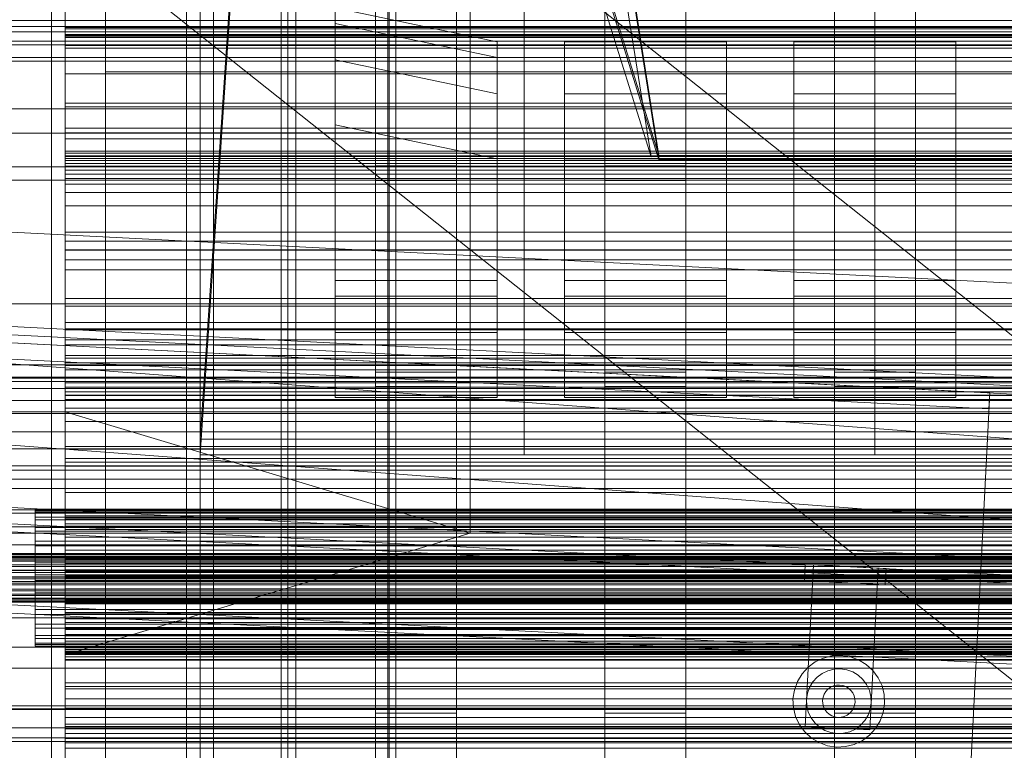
# Model space of a CAD drawing. Header units: millimetres. Extents: x -3490 to 61924, y -72580 to 6847.
# Tile 66 of 256: x -317 to 48, y -35680 to -35410. Entities that reach past the tile are written whole.
import ezdxf

# ---------------------------------------------------------------- set-up
doc = ezdxf.new("R2010")
doc.units = ezdxf.units.MM
for name, color, linetype, lineweight in [('COTAS_O', 1, 'Continuous', 0), ('COTAS_P', 1, 'Continuous', 0), ('frontal_bajante_movil', 7, 'Continuous', 0), ('frontal_briquetadora', 7, 'Continuous', 0), ('frontal_C01', 7, 'Continuous', 0), ('frontal_C02', 7, 'Continuous', 0), ('frontal_C03', 7, 'Continuous', 0), ('frontal_C04', 7, 'Continuous', 0), ('frontal_C05', 7, 'Continuous', 0), ('frontal_C09', 7, 'Continuous', 0)]:
    doc.layers.add(name, color=color, linetype=linetype, lineweight=lineweight)
doc.dimstyles.new('R19_100', dxfattribs={"dimtxt": 250, "dimasz": 150, "dimexe": 150, "dimexo": 80, "dimgap": 100, "dimtad": 1, "dimtih": 1, "dimtoh": 1, "dimdsep": 46, "dimcen": 0.09, "dimadec": 0, "dimazin": 0, "dimtfac": 1, "dimtdec": 4, "dimtofl": 0, "dimtmove": 0, "dimatfit": 3, "dimfxl": 1, "dimtolj": 1, "dimtzin": 0, "dimarcsym": 0})

# ---------------------------------------------------------------- blocks, each defined once
blk = doc.blocks.new('DIM_R29_52')
at = {"layer": 'COTAS_P'}
for p, q in [((-1750, -34600), (-1600, -34555)), ((2600, -34600), (2450, -34555)), ((-1750, -35500), (-1750, -34600)), ((-1750, -34600), (2600, -34600)), ((-1750, -34600), (-1600, -34645)), ((2600, -34600), (2450, -34645)), ((2600, -35500), (2600, -34600))]:
    blk.add_line(p, q, dxfattribs=at)
blk.add_text('4350 P', height=250, dxfattribs=at).set_placement((425, -34500))
blk = doc.blocks.new('DIM_R29_54')
at = {"layer": 'COTAS_P'}
for p, q in [((-2600, -35460), (-2645.93, -36358.83)), ((140, -35600), (94.07, -36498.83)), ((-2645.93, -36358.83), (-2493.82, -36321.54)), ((94.07, -36498.83), (-2645.93, -36358.83)), ((-2645.93, -36358.83), (-2498.42, -36411.42)), ((94.07, -36498.83), (-53.43, -36446.23)), ((94.07, -36498.83), (-58.03, -36536.11))]:
    blk.add_line(p, q, dxfattribs=at)
blk.add_text('2743.57 P', height=250, rotation=177.075, dxfattribs=at).set_placement((-1281.03, -36528.7))
blk = doc.blocks.new('DIM_R29_59')
at = {"layer": 'COTAS_O'}
for p, q in [((-1850, -34900), (-1850, -35600)), ((-150, -34900), (-150, -35600)), ((-1850, -35600), (-1700, -35555)), ((-150, -35600), (-300, -35555)), ((-150, -35600), (-1850, -35600)), ((-1850, -35600), (-1700, -35645)), ((-150, -35600), (-300, -35645))]:
    blk.add_line(p, q, dxfattribs=at)
blk.add_text('1700 O', height=250, rotation=180, dxfattribs=at).set_placement((-1000, -35700))
blk = doc.blocks.new('DIM_R29_63')
at = {"layer": 'COTAS_O'}
for p, q in [((-1480, -35300), (-1330, -35255)), ((490, -35300), (340, -35255)), ((-1480, -36000), (-1480, -35300)), ((-1480, -35300), (490, -35300)), ((-1480, -35300), (-1330, -35345)), ((490, -35300), (340, -35345)), ((490, -36000), (490, -35300))]:
    blk.add_line(p, q, dxfattribs=at)
blk.add_text('1970 O', height=250, dxfattribs=at).set_placement((-495, -35200))
blk = doc.blocks.new('DIM_R29_65')
at = {"layer": 'COTAS_O'}
for p, q in [((-1400, -35300), (-1250, -35255)), ((1400, -35300), (1250, -35255)), ((-1400, -36000), (-1400, -35300)), ((-1400, -35300), (1400, -35300)), ((-1400, -35300), (-1250, -35345)), ((1400, -35300), (1250, -35345)), ((1400, -36000), (1400, -35300))]:
    blk.add_line(p, q, dxfattribs=at)
blk.add_text('2800 O', height=250, dxfattribs=at).set_placement((0, -35200))
blk = doc.blocks.new('DIM_R29_66')
at = {"layer": 'COTAS_P'}
for p, q in [((-305, -34680), (395, -34680)), ((395, -34680), (350, -34830)), ((395, -36000), (395, -34680)), ((395, -34680), (440, -34830)), ((395, -36000), (350, -35850)), ((395, -36000), (440, -35850)), ((-305, -36000), (395, -36000))]:
    blk.add_line(p, q, dxfattribs=at)
blk.add_text('1320 P', height=250, rotation=90, dxfattribs=at).set_placement((295, -35340))
blk = doc.blocks.new('DIM_R29_67')
at = {"layer": 'COTAS_P'}
for p, q in [((-305, -35300), (-155, -35255)), ((345, -35300), (195, -35255)), ((-305, -36000), (-305, -35300)), ((-305, -35300), (345, -35300)), ((-305, -35300), (-155, -35345)), ((345, -35300), (195, -35345)), ((345, -36000), (345, -35300))]:
    blk.add_line(p, q, dxfattribs=at)
blk.add_text('650 P', height=250, dxfattribs=at).set_placement((20, -35200))

msp = doc.modelspace()

# ---------------------------------------------------------------- linework, layer by layer
at = {"layer": 'frontal_bajante_movil'}
for p, q in [((-168, -34903.359), (-80, -35460)), ((-220, -35775), (-220, -34903.821)), ((-180, -35775), (-180, -34903.821)), ((-82.939, -35460.565), (-170.939, -34903.924)), ((-168, -34904.675), (-80, -35461.315)), ((-285, -35775), (-285, -35000)), ((-255, -35775), (-255, -35000)), ((-80, -35460), (-168, -35176.975)), ((-170.939, -35177.54), (-82.939, -35460.565)), ((-80, -35461.611), (-168, -35178.586)), ((-220, -35775), (-220, -35378.259)), ((-180, -35775), (-180, -35378.259)), ((-285, -35429), (-285, -35389)), ((-245, -35429), (-245, -35389)), ((-285, -35429), (-245, -35429)), ((-285, -35840), (-285, -35429)), ((-245, -35429), (285, -35429)), ((-245, -35840), (-245, -35429)), ((-80, -35460), (-82.939, -35460.565)), ((-80, -35460), (120, -35460)), ((-80, -35460), (-80, -35461.611)), ((-80, -35461.315), (-80, -35460)), ((-80, -35461.315), (120, -35461.315)), ((120, -35461.611), (-80, -35461.611))]:
    msp.add_line(p, q, dxfattribs=at)
at = {"layer": 'frontal_briquetadora'}
for p, q in [((-674.804, -34950), (340, -35756.525)), ((-720.639, -35041.307), (340, -35884.261))]:
    msp.add_line(p, q, dxfattribs=at)
at = {"layer": 'frontal_C01'}
for p, q in [((-250, -33373.251), (-250, -35948.844)), ((-250, -35953.656), (-250, -33378.064)), ((-228.298, -35241.719), (-250, -35565.195)), ((-250, -35570.976), (-228.298, -35247.5)), ((-185, -35666.702), (-185, -35265.806)), ((-155, -35265.806), (-155, -35666.702)), ((-100, -35666.702), (-100, -35265.806)), ((-70, -35265.806), (-70, -35666.702)), ((-15, -35666.702), (-15, -35265.806)), ((15, -35265.806), (15, -35666.702)), ((-185, -35271.198), (-185, -35672.095)), ((-155, -35672.095), (-155, -35271.198)), ((-100, -35271.198), (-100, -35672.095)), ((-70, -35672.095), (-70, -35271.198)), ((-15, -35271.198), (-15, -35672.095)), ((15, -35672.095), (15, -35271.198)), ((-130, -35565.195), (-130, -35308.031)), ((0, -35565.195), (0, -35308.031)), ((-130, -35313.812), (-130, -35570.976)), ((0, -35313.812), (0, -35570.976)), ((-185, -35743.543), (-185, -35342.178)), ((-155, -35342.178), (-155, -35743.543)), ((-100, -35743.543), (-100, -35342.178)), ((-70, -35342.178), (-70, -35743.543)), ((-15, -35743.543), (-15, -35342.178)), ((15, -35342.178), (15, -35743.543)), ((-185, -35347.571), (-185, -35748.935)), ((-155, -35748.935), (-155, -35347.571)), ((-100, -35347.571), (-100, -35748.935)), ((-70, -35748.935), (-70, -35347.571)), ((-15, -35347.571), (-15, -35748.935)), ((15, -35748.935), (15, -35347.571)), ((-200, -35506.334), (-200, -35405.275)), ((-200, -35405.275), (-140, -35417.903)), ((-200, -35411.053), (-200, -35405.275)), ((425, -35410.001), (-425, -35410.001)), ((425, -35412.142), (-425, -35412.142)), ((-200, -35512.111), (-200, -35411.053)), ((-200, -35411.053), (-140, -35423.68)), ((-200, -35424.534), (-200, -35411.053)), ((-140, -35417.903), (-140, -35506.334)), ((-140, -35417.903), (-140, -35423.68)), ((-115, -35506.334), (-115, -35417.903)), ((-115, -35417.903), (-55, -35417.903)), ((-115, -35423.68), (-115, -35417.903)), ((-55, -35417.903), (-55, -35506.334)), ((-55, -35417.903), (-55, -35423.68)), ((-30, -35506.334), (-30, -35417.903)), ((-30, -35417.903), (30, -35417.903)), ((-30, -35423.68), (-30, -35417.903)), ((30, -35417.903), (30, -35506.334)), ((30, -35417.903), (30, -35423.68)), ((-425, -35423.698), (425, -35423.698)), ((-200, -35525.593), (-200, -35424.534)), ((-200, -35424.534), (-140, -35437.162)), ((-200, -35448.608), (-200, -35424.534)), ((-140, -35423.68), (-140, -35512.111)), ((-140, -35423.68), (-140, -35437.162)), ((-115, -35512.111), (-115, -35423.68)), ((-115, -35423.68), (-55, -35423.68)), ((-115, -35437.162), (-115, -35423.68)), ((-55, -35423.68), (-55, -35512.111)), ((-55, -35423.68), (-55, -35437.162)), ((-30, -35512.111), (-30, -35423.68)), ((-30, -35423.68), (30, -35423.68)), ((-30, -35437.162), (-30, -35423.68)), ((30, -35423.68), (30, -35512.111)), ((30, -35423.68), (30, -35437.162)), ((-140, -35437.162), (-140, -35525.593)), ((-140, -35437.162), (-140, -35461.236)), ((-115, -35525.593), (-115, -35437.162)), ((-115, -35437.162), (-55, -35437.162)), ((-115, -35461.236), (-115, -35437.162)), ((-55, -35437.162), (-55, -35525.593)), ((-55, -35437.162), (-55, -35461.236)), ((-30, -35525.593), (-30, -35437.162)), ((-30, -35437.162), (30, -35437.162)), ((-30, -35461.236), (-30, -35437.162)), ((30, -35437.162), (30, -35525.593)), ((30, -35437.162), (30, -35461.236)), ((-140, -35461.236), (-200, -35448.608)), ((-200, -35448.608), (-200, -35549.667)), ((-140, -35549.667), (-140, -35461.236)), ((-55, -35461.236), (-115, -35461.236)), ((-115, -35461.236), (-115, -35549.667)), ((-55, -35549.667), (-55, -35461.236)), ((30, -35461.236), (-30, -35461.236)), ((-30, -35461.236), (-30, -35549.667)), ((30, -35549.667), (30, -35461.236)), ((-185, -35469.275), (-185, -35463.883)), ((-185, -35463.883), (-155, -35463.883)), ((-185, -35864.779), (-185, -35463.883)), ((-155, -35463.883), (-155, -35469.275)), ((-155, -35463.883), (-155, -35864.779)), ((-100, -35469.275), (-100, -35463.883)), ((-100, -35463.883), (-70, -35463.883)), ((-100, -35864.779), (-100, -35463.883)), ((-70, -35463.883), (-70, -35469.275)), ((-70, -35463.883), (-70, -35864.779)), ((-15, -35469.275), (-15, -35463.883)), ((-15, -35463.883), (15, -35463.883)), ((-15, -35864.779), (-15, -35463.883)), ((15, -35463.883), (15, -35469.275)), ((15, -35463.883), (15, -35864.779)), ((-155, -35469.275), (-185, -35469.275)), ((-185, -35469.275), (-185, -35870.172)), ((-155, -35870.172), (-155, -35469.275)), ((-70, -35469.275), (-100, -35469.275)), ((-100, -35469.275), (-100, -35870.172)), ((-70, -35870.172), (-70, -35469.275)), ((15, -35469.275), (-15, -35469.275)), ((-15, -35469.275), (-15, -35870.172)), ((15, -35870.172), (15, -35469.275)), ((-140, -35506.334), (-200, -35506.334)), ((-200, -35506.334), (-200, -35512.111)), ((-140, -35512.111), (-140, -35506.334)), ((-55, -35506.334), (-115, -35506.334)), ((-115, -35506.334), (-115, -35512.111)), ((-55, -35512.111), (-55, -35506.334)), ((30, -35506.334), (-30, -35506.334)), ((-30, -35506.334), (-30, -35512.111)), ((30, -35512.111), (30, -35506.334)), ((-140, -35512.111), (-200, -35512.111)), ((-200, -35512.111), (-200, -35525.593)), ((-140, -35525.593), (-140, -35512.111)), ((-55, -35512.111), (-115, -35512.111)), ((-115, -35512.111), (-115, -35525.593)), ((-55, -35525.593), (-55, -35512.111)), ((30, -35512.111), (-30, -35512.111)), ((-30, -35512.111), (-30, -35525.593)), ((30, -35525.593), (30, -35512.111)), ((-140, -35525.593), (-200, -35525.593)), ((-200, -35525.593), (-200, -35549.667)), ((-140, -35549.667), (-140, -35525.593)), ((-55, -35525.593), (-115, -35525.593)), ((-115, -35525.593), (-115, -35549.667)), ((-55, -35549.667), (-55, -35525.593)), ((30, -35525.593), (-30, -35525.593)), ((-30, -35525.593), (-30, -35549.667)), ((30, -35549.667), (30, -35525.593)), ((-185, -35545.648), (-185, -35540.255)), ((-185, -35540.255), (-155, -35540.255)), ((-185, -35941.62), (-185, -35540.255)), ((-155, -35540.255), (-155, -35545.648)), ((-155, -35540.255), (-155, -35941.62)), ((-100, -35545.648), (-100, -35540.255)), ((-100, -35540.255), (-70, -35540.255)), ((-100, -35941.62), (-100, -35540.255)), ((-70, -35540.255), (-70, -35545.648)), ((-70, -35540.255), (-70, -35941.62)), ((-15, -35545.648), (-15, -35540.255)), ((-15, -35540.255), (15, -35540.255)), ((-15, -35941.62), (-15, -35540.255)), ((15, -35540.255), (15, -35545.648)), ((15, -35540.255), (15, -35941.62)), ((-155, -35545.648), (-185, -35545.648)), ((-185, -35545.648), (-185, -35947.012)), ((-155, -35947.012), (-155, -35545.648)), ((-70, -35545.648), (-100, -35545.648)), ((-100, -35545.648), (-100, -35947.012)), ((-70, -35947.012), (-70, -35545.648)), ((15, -35545.648), (-15, -35545.648)), ((-15, -35545.648), (-15, -35947.012)), ((15, -35947.012), (15, -35545.648)), ((-200, -35549.667), (-140, -35549.667)), ((-115, -35549.667), (-55, -35549.667)), ((-30, -35549.667), (30, -35549.667)), ((-250, -35565.195), (-130, -35565.195)), ((-250, -35570.976), (-250, -35565.195)), ((-130, -35565.195), (0, -35565.195)), ((-130, -35570.976), (-130, -35565.195)), ((0, -35565.195), (130, -35565.195)), ((0, -35570.976), (0, -35565.195)), ((-300, -35593.55), (-300, -35567.898)), ((-300, -35567.898), (-300, -35572.36)), ((-300, -35567.898), (300, -35567.898)), ((-300, -35573.69), (-300, -35568.839)), ((-300, -35568.839), (-300, -35594.366)), ((300, -35568.839), (-300, -35568.839)), ((-130, -35570.976), (-250, -35570.976)), ((0, -35570.976), (-130, -35570.976)), ((130, -35570.976), (0, -35570.976)), ((-300, -35572.36), (-300, -35597.417)), ((300, -35572.36), (-300, -35572.36)), ((-300, -35598.569), (-300, -35573.69)), ((-300, -35573.69), (300, -35573.69)), ((-300, -35597.417), (-300, -35593.55)), ((300, -35593.55), (-300, -35593.55)), ((-300, -35642.509), (-300, -35594.07)), ((-300, -35594.07), (300, -35594.07)), ((-300, -35596.55), (-300, -35594.07)), ((-300, -35594.366), (-300, -35598.569)), ((-300, -35594.366), (300, -35594.366)), ((300, -35594.947), (-300, -35594.947)), ((-300, -35594.947), (-300, -35643.096)), ((-300, -35594.947), (-300, -35597.644)), ((300, -35596.55), (-300, -35596.55)), ((-300, -35596.55), (-300, -35644.988)), ((-300, -35597.417), (300, -35597.417)), ((-300, -35645.792), (-300, -35597.644)), ((-300, -35597.644), (300, -35597.644)), ((300, -35598.569), (-300, -35598.569)), ((-300, -35633.131), (-300, -35613.579)), ((-300, -35613.579), (-300, -35626.159)), ((-300, -35613.579), (300, -35613.579)), ((-300, -35629.404), (-300, -35616.539)), ((-300, -35616.539), (-300, -35635.696)), ((300, -35616.539), (-300, -35616.539)), ((-300, -35626.159), (-300, -35644.032)), ((300, -35626.159), (-300, -35626.159)), ((-450, -35631.373), (450, -35631.373)), ((-300, -35646.844), (-300, -35629.404)), ((-300, -35629.404), (300, -35629.404)), ((-300, -35644.032), (-300, -35633.131)), ((300, -35633.131), (-300, -35633.131)), ((-300, -35670.707), (-300, -35634.958)), ((-300, -35634.958), (300, -35634.958)), ((-300, -35641.949), (-300, -35634.958)), ((-300, -35635.696), (-300, -35646.844)), ((-300, -35635.696), (300, -35635.696)), ((300, -35637.57), (-300, -35637.57)), ((-300, -35637.57), (-300, -35672.527)), ((-300, -35637.57), (-300, -35644.72)), ((-300, -35643.748), (-300, -35640.008)), ((-300, -35640.008), (-300, -35644.444)), ((300, -35640.008), (-300, -35640.008)), ((450, -35642.157), (-450, -35642.157)), ((300, -35641.949), (-300, -35641.949)), ((-300, -35641.949), (-300, -35677.698)), ((300, -35642.509), (-300, -35642.509)), ((-300, -35642.509), (-300, -35644.988)), ((-300, -35643.096), (300, -35643.096)), ((-300, -35645.792), (-300, -35643.096)), ((-300, -35655.412), (-300, -35643.748)), ((300, -35643.748), (-300, -35643.748)), ((-300, -35644.032), (300, -35644.032)), ((-300, -35644.444), (-300, -35656.755)), ((300, -35644.444), (-300, -35644.444)), ((-300, -35679.677), (-300, -35644.72)), ((-300, -35644.72), (300, -35644.72)), ((-300, -35644.988), (300, -35644.988)), ((300, -35645.792), (-300, -35645.792)), ((300, -35646.844), (-300, -35646.844)), ((-300, -35674.203), (-300, -35655.412)), ((300, -35655.412), (-300, -35655.412)), ((-300, -35656.755), (-300, -35676.102)), ((300, -35656.755), (-300, -35656.755)), ((-450, -35664.006), (450, -35664.006)), ((450, -35665.076), (-450, -35665.076)), ((-155, -35666.702), (-185, -35666.702)), ((-185, -35666.702), (-185, -35672.095)), ((-155, -35672.095), (-155, -35666.702)), ((-70, -35666.702), (-100, -35666.702)), ((-100, -35666.702), (-100, -35672.095)), ((-70, -35672.095), (-70, -35666.702)), ((15, -35666.702), (-15, -35666.702)), ((-15, -35666.702), (-15, -35672.095)), ((15, -35672.095), (15, -35666.702)), ((450, -35672.095), (-450, -35672.095)), ((300, -35670.707), (-300, -35670.707)), ((-300, -35670.707), (-300, -35677.698)), ((-300, -35672.527), (300, -35672.527)), ((-300, -35679.677), (-300, -35672.527)), ((-185, -35672.095), (-155, -35672.095)), ((-100, -35672.095), (-70, -35672.095)), ((-15, -35672.095), (15, -35672.095)), ((-450, -35675.861), (450, -35675.861)), ((-300, -35698.84), (-300, -35674.203)), ((300, -35674.203), (-300, -35674.203)), ((-300, -35676.102), (-300, -35701.167)), ((300, -35676.102), (-300, -35676.102)), ((-300, -35677.698), (300, -35677.698)), ((300, -35679.677), (-300, -35679.677))]:
    msp.add_line(p, q, dxfattribs=at)
at = {"layer": 'frontal_C02'}
for p, q in [((-250, -32921.727), (-250, -35767.183)), ((-250, -35771.953), (-250, -32926.497)), ((-300, -35412.599), (-300, -35386.799)), ((-300, -35390.233), (-300, -35415.574)), ((-300, -35390.743), (-300, -35416.016)), ((-300, -35420.221), (-300, -35395.596)), ((-300, -35416.016), (-300, -35412.599)), ((300, -35412.599), (-300, -35412.599)), ((-300, -35461.821), (-300, -35413.037)), ((-300, -35413.037), (300, -35413.037)), ((-300, -35415.228), (-300, -35413.037)), ((300, -35415.228), (-300, -35415.228)), ((-300, -35415.228), (-300, -35464.013)), ((-300, -35415.574), (-300, -35420.221)), ((-300, -35415.574), (300, -35415.574)), ((-300, -35416.016), (300, -35416.016)), ((300, -35416.236), (-300, -35416.236)), ((-300, -35416.236), (-300, -35463.964)), ((-300, -35416.236), (-300, -35419.217)), ((-300, -35466.944), (-300, -35419.217)), ((-300, -35419.217), (300, -35419.217)), ((300, -35420.221), (-300, -35420.221)), ((-300, -35449.832), (-300, -35429.771)), ((-300, -35429.771), (-300, -35441.964)), ((-300, -35429.771), (300, -35429.771)), ((-300, -35453.803), (-300, -35440.571)), ((-300, -35440.571), (-300, -35459.19)), ((300, -35440.571), (-300, -35440.571)), ((-300, -35441.964), (-300, -35460.397)), ((300, -35441.964), (-300, -35441.964)), ((-300, -35460.397), (-300, -35449.832)), ((300, -35449.832), (-300, -35449.832)), ((-300, -35488.364), (-300, -35451.595)), ((-300, -35451.595), (300, -35451.595)), ((-300, -35458.371), (-300, -35451.595)), ((-300, -35470.655), (-300, -35453.803)), ((-300, -35453.803), (300, -35453.803)), ((300, -35458.371), (-300, -35458.371)), ((-300, -35458.371), (-300, -35495.141)), ((-300, -35459.19), (-300, -35470.655)), ((-300, -35459.19), (300, -35459.19)), ((-300, -35462.917), (-300, -35460.1)), ((-300, -35460.1), (-300, -35465.454)), ((300, -35460.1), (-300, -35460.1)), ((-300, -35460.397), (300, -35460.397)), ((300, -35461.124), (-300, -35461.124)), ((-300, -35461.124), (-300, -35495.006)), ((-300, -35461.124), (-300, -35468.478)), ((300, -35461.821), (-300, -35461.821)), ((-300, -35461.821), (-300, -35464.013)), ((-300, -35473.713), (-300, -35462.917)), ((300, -35462.917), (-300, -35462.917)), ((-300, -35463.964), (300, -35463.964)), ((-300, -35466.944), (-300, -35463.964)), ((-300, -35464.013), (300, -35464.013)), ((-300, -35465.454), (-300, -35478.614)), ((300, -35465.454), (-300, -35465.454)), ((300, -35466.944), (-300, -35466.944)), ((-300, -35502.36), (-300, -35468.478)), ((-300, -35468.478), (300, -35468.478)), ((300, -35470.655), (-300, -35470.655)), ((-300, -35491.753), (-300, -35473.713)), ((300, -35473.713), (-300, -35473.713)), ((-300, -35478.614), (-300, -35498.683)), ((300, -35478.614), (-300, -35478.614)), ((300, -35488.364), (-300, -35488.364)), ((-300, -35488.364), (-300, -35495.141)), ((-300, -35515.806), (-300, -35491.753)), ((300, -35491.753), (-300, -35491.753)), ((-300, -35495.006), (300, -35495.006)), ((-300, -35502.36), (-300, -35495.006)), ((-300, -35495.141), (300, -35495.141)), ((-300, -35498.683), (-300, -35524.294)), ((300, -35498.683), (-300, -35498.683)), ((300, -35502.36), (-300, -35502.36)), ((-300, -35521.943), (-300, -35512.996)), ((-300, -35512.996), (-300, -35530.172)), ((-300, -35512.996), (300, -35512.996)), ((-300, -35544.234), (-300, -35515.806)), ((300, -35515.806), (-300, -35515.806)), ((-300, -35536.826), (-300, -35521.943)), ((300, -35521.943), (-300, -35521.943)), ((-300, -35524.294), (-300, -35553.701)), ((300, -35524.294), (-300, -35524.294)), ((-300, -35539.461), (-300, -35524.558)), ((-300, -35524.558), (300, -35524.558)), ((-300, -35534.104), (-300, -35524.558)), ((-300, -35545.825), (-300, -35528.269)), ((-300, -35528.269), (-300, -35535.177)), ((300, -35528.269), (-300, -35528.269)), ((-300, -35530.172), (-300, -35536.826)), ((300, -35530.172), (-300, -35530.172)), ((300, -35534.104), (-300, -35534.104)), ((-300, -35534.104), (-300, -35549.007)), ((430, -35537.585), (-430, -35537.585)), ((-300, -35535.177), (-300, -35550.389)), ((-300, -35535.177), (300, -35535.177)), ((-300, -35536.826), (300, -35536.826)), ((300, -35537.865), (-300, -35537.865)), ((-300, -35537.865), (-300, -35548.823)), ((-300, -35537.865), (-300, -35547.622)), ((300, -35539.461), (-300, -35539.461)), ((-300, -35539.461), (-300, -35549.007)), ((430, -35542.585), (-430, -35542.585)), ((350, -35542.154), (-350, -35542.154)), ((350, -35543.727), (-350, -35543.727)), ((-300, -35575.099), (-300, -35544.234)), ((-300, -35544.234), (300, -35544.234)), ((350, -35546.343), (-350, -35546.343)), ((-300, -35550.389), (-300, -35545.825)), ((-300, -35545.825), (300, -35545.825)), ((-300, -35558.58), (-300, -35547.622)), ((-300, -35547.622), (300, -35547.622)), ((-300, -35548.823), (300, -35548.823)), ((-300, -35558.58), (-300, -35548.823)), ((-300, -35549.007), (300, -35549.007)), ((350, -35550.822), (-350, -35550.822)), ((300, -35550.389), (-300, -35550.389)), ((350, -35555.655), (-350, -35555.655)), ((-300, -35553.701), (-300, -35584.901)), ((300, -35553.701), (-300, -35553.701)), ((300, -35558.58), (-300, -35558.58)), ((350, -35562.36), (-350, -35562.36)), ((-350, -35568.674), (350, -35568.674)), ((350, -35576.583), (-350, -35576.583)), ((-300, -35606.299), (-300, -35575.099)), ((300, -35575.099), (-300, -35575.099)), ((350, -35583.417), (-350, -35583.417)), ((-300, -35584.901), (-300, -35615.766)), ((300, -35584.901), (-300, -35584.901)), ((430, -35592.585), (-430, -35592.585)), ((350, -35591.326), (-350, -35591.326)), ((-311.15, -35592.248), (-311.15, -35591.114)), ((-311.15, -35591.114), (-311.15, -35591.711)), ((-311.15, -35591.114), (311.15, -35591.114)), ((-311.15, -35591.711), (-311.15, -35593.996)), ((-311.15, -35591.711), (311.15, -35591.711)), ((-311.15, -35595.033), (-311.15, -35592.248)), ((-311.15, -35592.248), (311.15, -35592.248)), ((-311.15, -35593.996), (-311.15, -35597.814)), ((-311.15, -35593.996), (311.15, -35593.996)), ((-311.15, -35599.281), (-311.15, -35595.033)), ((-311.15, -35595.033), (311.15, -35595.033)), ((430, -35597.585), (-430, -35597.585)), ((350, -35597.64), (-350, -35597.64)), ((-311.15, -35597.814), (-311.15, -35602.905)), ((-311.15, -35597.814), (311.15, -35597.814)), ((-311.15, -35604.702), (-311.15, -35599.281)), ((-311.15, -35599.281), (311.15, -35599.281)), ((-311.15, -35602.905), (-311.15, -35608.923)), ((-311.15, -35602.905), (311.15, -35602.905)), ((-300, -35601.42), (-300, -35612.378)), ((300, -35601.42), (-300, -35601.42)), ((-300, -35601.42), (-300, -35611.177)), ((350, -35604.345), (-350, -35604.345)), ((-311.15, -35610.927), (-311.15, -35604.702)), ((-311.15, -35604.702), (311.15, -35604.702)), ((-300, -35635.706), (-300, -35606.299)), ((300, -35606.299), (-300, -35606.299)), ((-440, -35607.501), (440, -35607.501)), ((-440, -35607.712), (440, -35607.712)), ((-440, -35607.902), (440, -35607.902)), ((-440, -35608.522), (440, -35608.522)), ((-440, -35608.889), (440, -35608.889)), ((-440, -35609.875), (440, -35609.875)), ((-440, -35610.394), (440, -35610.394)), ((350, -35609.178), (-350, -35609.178)), ((-311.15, -35608.923), (-311.15, -35615.456)), ((311.15, -35608.923), (-311.15, -35608.923)), ((-311.15, -35617.53), (-311.15, -35610.927)), ((-311.15, -35610.927), (311.15, -35610.927)), ((-300, -35624.823), (-300, -35609.611)), ((-300, -35609.611), (-300, -35614.175)), ((300, -35609.611), (-300, -35609.611)), ((-300, -35610.993), (300, -35610.993)), ((-300, -35625.896), (-300, -35610.993)), ((-300, -35620.539), (-300, -35610.993)), ((-440, -35611.679), (440, -35611.679)), ((-440, -35612.315), (440, -35612.315)), ((440, -35613.811), (-440, -35613.811)), ((-440, -35614.521), (440, -35614.521)), ((350, -35613.657), (-350, -35613.657)), ((-300, -35611.177), (300, -35611.177)), ((-300, -35622.135), (-300, -35611.177)), ((-300, -35612.378), (300, -35612.378)), ((-300, -35622.135), (-300, -35612.378)), ((-300, -35614.175), (-300, -35631.731)), ((-300, -35614.175), (300, -35614.175)), ((-440, -35616.126), (440, -35616.126)), ((-440, -35616.861), (440, -35616.861)), ((350, -35616.273), (-350, -35616.273)), ((350, -35617.846), (-350, -35617.846)), ((-311.15, -35615.456), (-311.15, -35622.06)), ((-311.15, -35615.456), (311.15, -35615.456)), ((-311.15, -35624.064), (-311.15, -35617.53)), ((-311.15, -35617.53), (311.15, -35617.53)), ((-300, -35615.766), (-300, -35644.194)), ((300, -35615.766), (-300, -35615.766)), ((-440, -35618.466), (440, -35618.466)), ((-440, -35619.176), (440, -35619.176)), ((-440, -35620.671), (440, -35620.671)), ((-440, -35621.308), (440, -35621.308)), ((-311.15, -35622.06), (-311.15, -35628.284)), ((-311.15, -35622.06), (311.15, -35622.06)), ((-300, -35620.539), (-300, -35635.442)), ((300, -35620.539), (-300, -35620.539)), ((-440, -35622.592), (440, -35622.592)), ((-440, -35623.112), (440, -35623.112)), ((-440, -35624.097), (440, -35624.097)), ((-440, -35624.465), (440, -35624.465)), ((-440, -35625.084), (440, -35625.084)), ((-440, -35625.274), (440, -35625.274)), ((-440, -35625.486), (440, -35625.486)), ((-311.15, -35630.081), (-311.15, -35624.064)), ((-311.15, -35624.064), (311.15, -35624.064)), ((300, -35622.135), (-300, -35622.135)), ((-300, -35623.174), (-300, -35638.057)), ((-300, -35629.828), (-300, -35623.174)), ((-300, -35623.174), (300, -35623.174)), ((-300, -35631.731), (-300, -35624.823)), ((-300, -35624.823), (300, -35624.823)), ((-311.15, -35628.284), (-311.15, -35633.705)), ((-311.15, -35628.284), (311.15, -35628.284)), ((300, -35625.896), (-300, -35625.896)), ((-300, -35625.896), (-300, -35635.442)), ((-311.15, -35635.172), (-311.15, -35630.081)), ((-311.15, -35630.081), (311.15, -35630.081)), ((-300, -35647.004), (-300, -35629.828)), ((300, -35629.828), (-300, -35629.828)), ((300, -35631.731), (-300, -35631.731)), ((-311.15, -35633.705), (-311.15, -35637.953)), ((-311.15, -35633.705), (311.15, -35633.705)), ((-311.15, -35638.991), (-311.15, -35635.172)), ((-311.15, -35635.172), (311.15, -35635.172)), ((-300, -35635.442), (300, -35635.442)), ((-300, -35661.317), (-300, -35635.706)), ((300, -35635.706), (-300, -35635.706)), ((-311.15, -35637.953), (-311.15, -35640.739)), ((-311.15, -35637.953), (311.15, -35637.953)), ((-311.15, -35641.276), (-311.15, -35638.991)), ((-311.15, -35638.991), (311.15, -35638.991)), ((-300, -35638.057), (-300, -35647.004)), ((300, -35638.057), (-300, -35638.057)), ((-311.15, -35640.739), (-311.15, -35641.872)), ((-311.15, -35640.739), (311.15, -35640.739)), ((-311.15, -35641.872), (-311.15, -35641.276)), ((-311.15, -35641.276), (311.15, -35641.276)), ((-311.15, -35641.872), (311.15, -35641.872)), ((-300, -35644.194), (-300, -35668.247)), ((300, -35644.194), (-300, -35644.194)), ((-300, -35647.004), (300, -35647.004)), ((-300, -35657.64), (-300, -35691.522)), ((300, -35657.64), (-300, -35657.64)), ((-300, -35657.64), (-300, -35664.994)), ((-300, -35681.386), (-300, -35661.317)), ((300, -35661.317), (-300, -35661.317)), ((-450, -35665.314), (450, -35665.314)), ((-300, -35664.859), (300, -35664.859)), ((-300, -35701.629), (-300, -35664.859)), ((-300, -35671.636), (-300, -35664.859)), ((-300, -35664.994), (300, -35664.994)), ((-300, -35698.876), (-300, -35664.994)), ((-300, -35668.247), (-300, -35686.287)), ((300, -35668.247), (-300, -35668.247)), ((-300, -35671.636), (-300, -35708.405)), ((300, -35671.636), (-300, -35671.636)), ((450, -35677.236), (-450, -35677.236))]:
    msp.add_line(p, q, dxfattribs=at)
at = {"layer": 'frontal_C03'}
for p, q in [((1530, -35414.158), (-1530, -35414.158)), ((1500, -35417.595), (-1500, -35417.595)), ((1500, -35442.718), (-1500, -35442.718)), ((-1500, -35451.701), (1500, -35451.701)), ((1530, -35464.158), (-1530, -35464.158)), ((1530, -35469.158), (-1530, -35469.158))]:
    msp.add_line(p, q, dxfattribs=at)
at = {"layer": 'frontal_C04'}
for p, q in [((-420, -35419), (560, -35419)), ((-420, -35425), (560, -35425)), ((-550, -35515), (650, -35515)), ((-548.878, -35520.042), (651.122, -35610.042)), ((-551.122, -35549.958), (648.878, -35639.958)), ((-550, -35555), (650, -35555)), ((-1750, -35575), (2600, -35575)), ((-1750, -35580), (2600, -35580)), ((-550, -35600), (650, -35600)), ((-550, -35650), (650, -35650))]:
    msp.add_line(p, q, dxfattribs=at)
at = {"layer": 'frontal_C05'}
for p, q in [((-217.5, -35992), (-217.5, -34800)), ((-214.5, -34800), (-214.5, -35992)), ((-180.5, -34800), (-180.5, -35992)), ((-177.5, -35992), (-177.5, -34800))]:
    msp.add_line(p, q, dxfattribs=at)
at = {"layer": 'frontal_C09'}
for p, q in [((84.569, -35509.053), (-2535.588, -35375.176)), ((142.551, -35550.065), (-2597.449, -35410.065)), ((142.705, -35547.069), (-2597.295, -35407.069)), ((82.783, -35544.007), (-2537.374, -35410.131)), ((72.643, -35546.493), (-2527.54, -35413.637)), ((72.49, -35549.489), (-2527.693, -35416.633)), ((42.529, -35547.958), (-2497.732, -35418.164)), ((42.222, -35553.951), (-2498.038, -35424.156)), ((209.194, -35617.554), (-2670.623, -35470.41)), ((208.735, -35626.542), (-2671.082, -35479.398)), ((208.888, -35623.546), (-2670.929, -35476.402)), ((42.529, -35547.958), (-1153.911, -35486.826)), ((42.222, -35553.951), (-1154.217, -35492.819)), ((137.449, -35649.935), (-2602.551, -35509.935)), ((137.295, -35652.931), (-2602.705, -35512.931)), ((42.529, -35547.958), (34.007, -35714.741)), ((42.529, -35547.958), (42.222, -35553.951)), ((-26.112, -35617.546), (-25.806, -35611.554)), ((-25.871, -35671.629), (-22.81, -35611.707)), ((4.155, -35613.085), (-25.806, -35611.554)), ((1.159, -35612.932), (-22.81, -35611.707)), ((1.159, -35612.932), (-1.902, -35672.854)), ((4.155, -35613.085), (3.849, -35619.077)), ((3.849, -35619.077), (-26.112, -35617.546)), ((-19.072, -35646.237), (-22.088, -35647.656)), ((-15.838, -35645.434), (-19.072, -35646.237)), ((-12.509, -35645.277), (-15.838, -35645.434)), ((-9.214, -35645.772), (-12.509, -35645.277)), ((-6.078, -35646.901), (-9.214, -35645.772)), ((-3.223, -35648.62), (-6.078, -35646.901)), ((-24.768, -35649.636), (-27.011, -35652.101)), ((-22.088, -35647.656), (-24.768, -35649.636)), ((-17.397, -35650.948), (-19.526, -35651.95)), ((-15.114, -35650.381), (-17.397, -35650.948)), ((-12.764, -35650.27), (-15.114, -35650.381)), ((-10.438, -35650.62), (-12.764, -35650.27)), ((-8.225, -35651.417), (-10.438, -35650.62)), ((-0.758, -35650.863), (-3.223, -35648.62)), ((1.222, -35653.543), (-0.758, -35650.863)), ((-27.011, -35652.101), (-28.73, -35654.956)), ((-21.418, -35653.347), (-23.001, -35655.087)), ((-19.526, -35651.95), (-21.418, -35653.347)), ((-6.209, -35652.63), (-8.225, -35651.417)), ((-4.469, -35654.213), (-6.209, -35652.63)), ((-3.072, -35656.106), (-4.469, -35654.213)), ((2.641, -35656.559), (1.222, -35653.543)), ((-29.859, -35658.092), (-30.354, -35661.387)), ((-28.73, -35654.956), (-29.859, -35658.092)), ((-24.214, -35657.103), (-25.011, -35659.316)), ((-23.001, -35655.087), (-24.214, -35657.103)), ((-17.397, -35657.801), (-18.189, -35658.671)), ((-16.451, -35657.102), (-17.397, -35657.801)), ((-15.387, -35656.601), (-16.451, -35657.102)), ((-14.245, -35656.318), (-15.387, -35656.601)), ((-13.07, -35656.262), (-14.245, -35656.318)), ((-11.907, -35656.437), (-13.07, -35656.262)), ((-10.801, -35656.836), (-11.907, -35656.437)), ((-9.793, -35657.442), (-10.801, -35656.836)), ((-8.923, -35658.234), (-9.793, -35657.442)), ((-8.224, -35659.18), (-8.923, -35658.234)), ((-2.07, -35658.234), (-3.072, -35656.106)), ((-1.503, -35660.517), (-2.07, -35658.234)), ((3.444, -35659.793), (2.641, -35656.559)), ((-30.354, -35661.387), (-30.197, -35664.716)), ((-25.011, -35659.316), (-25.361, -35661.642)), ((-25.361, -35661.642), (-25.25, -35663.992)), ((-19.194, -35660.785), (-19.369, -35661.948)), ((-19.369, -35661.948), (-19.313, -35663.123)), ((-18.795, -35659.679), (-19.194, -35660.785)), ((-18.189, -35658.671), (-18.795, -35659.679)), ((-7.723, -35660.244), (-8.224, -35659.18)), ((-7.44, -35661.386), (-7.723, -35660.244)), ((-7.384, -35662.561), (-7.44, -35661.386)), ((-1.392, -35662.867), (-1.503, -35660.517)), ((3.601, -35663.122), (3.444, -35659.793)), ((-30.197, -35664.716), (-29.394, -35667.95)), ((-25.25, -35663.992), (-24.683, -35666.275)), ((-19.313, -35663.123), (-19.03, -35664.265)), ((-19.03, -35664.265), (-18.529, -35665.329)), ((-18.529, -35665.329), (-17.83, -35666.275)), ((-8.564, -35665.838), (-7.958, -35664.831)), ((-7.958, -35664.831), (-7.559, -35663.724)), ((-7.559, -35663.724), (-7.384, -35662.561)), ((-2.539, -35667.407), (-1.742, -35665.193)), ((-1.742, -35665.193), (-1.392, -35662.867)), ((3.106, -35666.418), (3.601, -35663.122)), ((-29.394, -35667.95), (-27.975, -35670.966)), ((-24.683, -35666.275), (-23.681, -35668.404)), ((-23.681, -35668.404), (-22.284, -35670.296)), ((-17.83, -35666.275), (-16.96, -35667.067)), ((-16.96, -35667.067), (-15.953, -35667.673)), ((-15.953, -35667.673), (-14.846, -35668.072)), ((-14.846, -35668.072), (-13.683, -35668.247)), ((-13.683, -35668.247), (-12.508, -35668.191)), ((-12.508, -35668.191), (-11.366, -35667.908)), ((-11.366, -35667.908), (-10.302, -35667.407)), ((-10.302, -35667.407), (-9.356, -35666.708)), ((-9.356, -35666.708), (-8.564, -35665.838)), ((-5.335, -35671.162), (-3.752, -35669.422)), ((-3.752, -35669.422), (-2.539, -35667.407)), ((1.977, -35669.553), (3.106, -35666.418)), ((-27.975, -35670.966), (-25.995, -35673.646)), ((-1.902, -35672.854), (-25.871, -35671.629)), ((-22.284, -35670.296), (-20.544, -35671.879)), ((-20.544, -35671.879), (-18.529, -35673.092)), ((-18.529, -35673.092), (-16.315, -35673.889)), ((-9.356, -35673.561), (-7.228, -35672.559)), ((-7.228, -35672.559), (-5.335, -35671.162)), ((-1.985, -35674.873), (0.258, -35672.408)), ((0.258, -35672.408), (1.977, -35669.553)), ((-25.995, -35673.646), (-23.53, -35675.889)), ((-23.53, -35675.889), (-20.675, -35677.608)), ((-16.315, -35673.889), (-13.989, -35674.239)), ((-13.989, -35674.239), (-11.639, -35674.128)), ((-11.639, -35674.128), (-9.356, -35673.561)), ((-4.665, -35676.853), (-1.985, -35674.873)), ((-20.675, -35677.608), (-17.54, -35678.737)), ((-17.54, -35678.737), (-14.244, -35679.232)), ((-14.244, -35679.232), (-10.915, -35679.075)), ((-10.915, -35679.075), (-7.681, -35678.272)), ((-7.681, -35678.272), (-4.665, -35676.853))]:
    msp.add_line(p, q, dxfattribs=at)

# ---------------------------------------------------------------- dimensions: what is measured, and where the dimension line sits
at = {"layer": 'COTAS_O'}
for p1, p2, picture, middle in [((-150, -34900), (-1850, -34900), 'DIM_R29_59', (-1000, -35600)), ((-1480, -36000), (490, -36000), 'DIM_R29_63', (-495, -35300)), ((-1400, -36000), (1400, -36000), 'DIM_R29_65', (0, -35300))]:
    dim = msp.add_aligned_dim(p1=p1, p2=p2, distance=700, text='<> O', dimstyle='R19_100', dxfattribs=at)
    dim.commit()
    dim.dimension.update_dxf_attribs({"geometry": picture, "text_midpoint": middle})
at = {"layer": 'COTAS_P'}
for p1, p2, distance, picture, middle in [((-1750, -35500), (2600, -35500), 900, 'DIM_R29_52', (425, -34600)), ((-305, -36000), (-305, -34680), -700, 'DIM_R29_66', (395, -35340)), ((-305, -36000), (345, -36000), 700, 'DIM_R29_67', (20, -35300)), ((140, -35600), (-2600, -35460), 900, 'DIM_R29_54', (-1275.925, -36428.827))]:
    dim = msp.add_aligned_dim(p1=p1, p2=p2, distance=distance, text='<> P', dimstyle='R19_100', dxfattribs=at)
    dim.commit()
    dim.dimension.update_dxf_attribs({"geometry": picture, "text_midpoint": middle})

doc.saveas('drawing.dxf')
